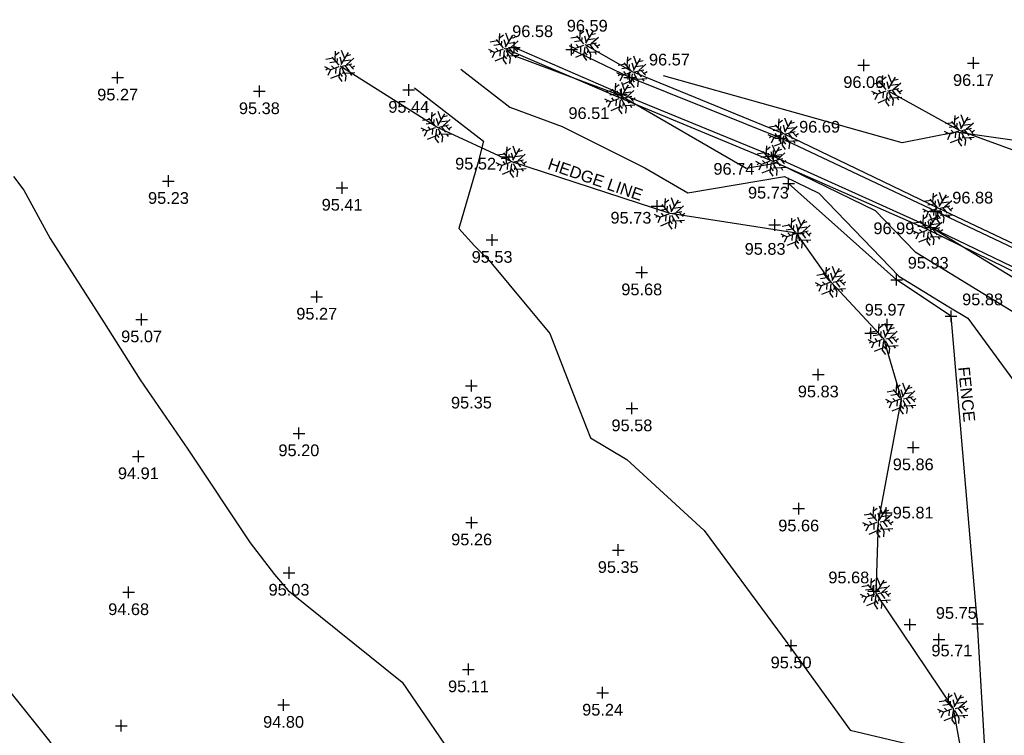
# Model space of a CAD drawing. Header units: metres. Extents: x 610185 to 614128, y 655663 to 660921.
# Tile 87 of 94: x 613470 to 613533, y 658176 to 658222. Entities that reach past the tile are written whole.
import ezdxf
from ezdxf.enums import TextEntityAlignment as Align

# ---------------------------------------------------------------- set-up
doc = ezdxf.new("R2010")
doc.units = ezdxf.units.M
doc.header["$MEASUREMENT"] = 0
for name, color, linetype in [('3D_FENCE_ELEVATION', 7, 'Continuous'), ('3D_FENCE_LINE', 7, 'FENCELINE1'), ('3D_FENCE_SYMBOL', 7, 'Continuous'), ('CONTOUR_ELEVATION', 56, 'Continuous'), ('CONTOUR_MJR', 34, 'Continuous'), ('CONTOUR_MNR', 53, 'Continuous'), ('CONTOUR_SYMBOL', 56, 'Continuous'), ('FOOTPATH_ELEVATION', 15, 'Continuous'), ('FOOTPATH_LINE', 15, 'Continuous'), ('FOOTPATH_SYMBOL', 15, 'Continuous'), ('HEDGE_LINE', 93, 'Continuous'), ('HEDGE_SYMBOL', 93, 'Continuous'), ('HELP_POINT', 250, 'Continuous'), ('TEXTS', 7, 'Continuous')]:
    doc.layers.add(name, color=color, linetype=linetype)
doc.styles.add('REGULAR', font='swissl.ttf')
doc.linetypes.add('FENCELINE1', pattern='A,6.35,-2.54,[133,ltypeshp.shx,S=2.54,R=0,X=-2.54,Y=0],-2.54,25.4', length=36.83)

# ---------------------------------------------------------------- blocks, each defined once
blk = doc.blocks.new('S061')
at = {"color": 0, "linetype": 'Continuous'}
for p, q in [((-0.5, 0), (0.5, 0)), ((0, -0.5), (0, 0.5))]:
    blk.add_line(p, q, dxfattribs=at)
blk = doc.blocks.new('092')
at = {"color": 0, "linetype": 'Continuous'}
for p, q in [((-0.17, 0.18), (-0.15, 0.48)), ((-0.16, 0.35), (-0.04, 0.44)), ((0.03, 0.05), (0.26, 0.43)), ((0.14, 0.24), (0.04, 0.5)), ((0.2, 0.33), (0.34, 0.37)), ((-0.23, 0.25), (-0.46, 0.21)), ((-0.13, 0.13), (-0.34, 0.1)), ((-0.2, -0.08), (-0.28, 0.01)), ((-0.04, 0.03), (-0.26, 0.29)), ((-0.1, 0.1), (-0.09, 0.24)), ((0.05, 0.08), (-0.01, 0.28)), ((0.06, 0), (0.37, 0.07)), ((0.1, 0.17), (0.33, 0.2)), ((0.14, 0.02), (0.28, -0.16)), ((0.2, 0.04), (0.43, 0.25)), ((0.28, 0.05), (0.42, -0.1)), ((0.37, -0.05), (0.47, 0.01)), ((-0.32, -0.12), (-0.5, -0.03)), ((-0.4, -0.08), (-0.46, -0.13)), ((-0.32, -0.12), (-0.4, -0.3)), ((-0.05, -0.02), (-0.32, -0.12)), ((-0.04, -0.29), (-0.31, -0.4)), ((-0.14, -0.06), (-0.15, -0.24)), ((-0.01, -0.06), (-0.05, -0.36)), ((-0.03, -0.21), (0.06, -0.33)), ((0.04, -0.05), (0.18, -0.3)), ((0.09, -0.14), (0.08, -0.25)), ((0.14, -0.23), (0.46, -0.21)), ((0.18, -0.3), (0.16, -0.48)), ((0.31, -0.22), (0.36, -0.3)), ((-0.05, -0.36), (0.05, -0.5))]:
    blk.add_line(p, q, dxfattribs=at)

msp = doc.modelspace()

# ---------------------------------------------------------------- linework, layer by layer
at = {"layer": '3D_FENCE_LINE'}
msp.add_polyline3d([(613532.521, 658163.002, 95.206), (613531.365, 658182.94, 95.75), (613529.661, 658202.645, 95.879), (613526.172, 658204.991, 95.928), (613519.243, 658211.15, 95.732)], dxfattribs=at)
at = {"layer": 'CONTOUR_MJR'}
msp.add_polyline3d([(613469.545, 658211.615, 95), (613470.203, 658210.738, 95), (613471.897, 658207.632, 95), (613475.365, 658202.231, 95), (613477.665, 658198.566, 95), (613480.715, 658194.121, 95), (613484.709, 658188.133, 95), (613486.285, 658186.088, 95), (613487.163, 658185.063, 95), (613494.457, 658179.189, 95), (613498.373, 658173.458, 95)], dxfattribs=at)
at = {"layer": 'CONTOUR_MNR'}
for points in [[(613541.692, 658220.998, 96.5), (613541.912, 658220.556, 96.5), (613542.015, 658220.401, 96.5), (613542.595, 658219.192, 96.5), (613544.997, 658213.728, 96.5), (613543.586, 658213.221, 96.5), (613540.205, 658213.036, 96.5), (613536.279, 658213.547, 96.5), (613529.984, 658214.461, 96.5), (613526.53, 658213.758, 96.5), (613520.362, 658215.49, 96.5), (613511.211, 658218.061, 96.5)], [(613501.196, 658219.689, 96.5), (613501.615, 658219.364, 96.5), (613508.426, 658216.825, 96.5), (613508.556, 658216.76, 96.5), (613516.513, 658212.138, 96.5), (613518.508, 658212.48, 96.5), (613524.803, 658209.429, 96.5), (613527.348, 658206.787, 96.5), (613528.933, 658205.819, 96.5), (613535.121, 658202.037, 96.5), (613544.053, 658189.882, 96.5), (613545.519, 658189.508, 96.5), (613549.381, 658191.573, 96.5), (613555.244, 658183.38, 96.5), (613555.914, 658182.236, 96.5), (613560.419, 658174.016, 96.5)], [(613498.222, 658218.495, 96), (613501.375, 658216.053, 96), (613504.717, 658214.807, 96), (613510.025, 658212.158, 96), (613512.791, 658210.552, 96), (613518.986, 658211.614, 96), (613521.184, 658210.549, 96), (613526.319, 658205.217, 96), (613529.519, 658203.263, 96), (613530.726, 658202.526, 96), (613534.538, 658197.337, 96), (613537.924, 658184.884, 96), (613541.829, 658178.966, 96), (613544.563, 658175.7, 96)], [(613495.249, 658217.3, 95.5), (613499.683, 658213.867, 95.5), (613499.344, 658212.525, 95.5), (613498.103, 658208.278, 95.5), (613499.103, 658207.173, 95.5), (613500.043, 658206.215, 95.5), (613503.941, 658201.544, 95.5), (613505.608, 658197.248, 95.5), (613506.533, 658194.845, 95.5), (613508.879, 658193.459, 95.5), (613513.829, 658188.923, 95.5), (613519.188, 658181.659, 95.5), (613519.272, 658181.507, 95.5), (613519.403, 658181.351, 95.5), (613523.19, 658176.119, 95.5), (613529.858, 658174.535, 95.5)], [(613528.664, 658208.182, 97), (613528.663, 658208.182, 97), (613539.517, 658201.548, 97), (613543.657, 658195.914, 97), (613547.958, 658194.816, 97), (613550.647, 658196.255, 97), (613552.698, 658196.377, 97), (613556.401, 658194.587, 97), (613558.308, 658193.592, 97), (613555.886, 658192.997, 97), (613564.956, 658186.382, 97), (613571.128, 658175.589, 97)], [(613465.847, 658182.891, 94.5), (613471.847, 658175.411, 94.5), (613476.007, 658169.001, 94.5), (613476.992, 658167.64, 94.5), (613485.955, 658160.824, 94.5), (613486.752, 658160.449, 94.5), (613496.162, 658157.449, 94.5), (613499.023, 658155.832, 94.5), (613505.97, 658151.471, 94.5), (613507.166, 658150.579, 94.5), (613507.959, 658149.362, 94.5), (613514.557, 658143.251, 94.5), (613517.926, 658143.086, 94.5), (613522.608, 658140.127, 94.5), (613525.706, 658138.569, 94.5), (613525.98, 658137.951, 94.5), (613525.698, 658137.466, 94.5), (613524.174, 658134.159, 94.5), (613523.522, 658133.803, 94.5), (613522.15, 658132.851, 94.5), (613522.105, 658127.739, 94.5), (613522.457, 658124.632, 94.5)]]:
    msp.add_polyline3d(points, dxfattribs=at)
at = {"layer": 'FOOTPATH_LINE'}
for points in [[(613573.51, 658187.327, 98.126), (613566.922, 658190.376, 98.033), (613557.98, 658194.644, 97.71), (613549.547, 658198.277, 97.326), (613543.316, 658201.127, 97.432), (613528.358, 658208.329, 96.991), (613518.282, 658212.892, 96.737), (613508.519, 658216.876, 96.513), (613501.652, 658219.873, 96.577)], [(613585.307, 658184.836, 98.73), (613580.479, 658185.547, 98.352), (613573.905, 658188.53, 98.134), (613567.697, 658191.696, 97.965), (613558.673, 658195.432, 97.636), (613549.987, 658199.392, 97.388), (613543.717, 658202.243, 97.268), (613528.702, 658209.373, 96.883), (613518.743, 658214.068, 96.691), (613509.06, 658217.947, 96.573), (613505.332, 658219.74, 96.59)]]:
    msp.add_polyline3d(points, dxfattribs=at)
at = {"layer": 'HEDGE_LINE'}
for points in [[(613585.474, 658183.34, 98.596), (613580.3, 658184.459, 98.29), (613573.292, 658187.096, 98.139), (613566.9, 658190.089, 97.951), (613557.893, 658194.328, 97.68), (613549.423, 658198.08, 97.264), (613543.185, 658200.86, 97.42), (613528.202, 658208.191, 97.107), (613518.138, 658212.622, 96.727), (613508.46, 658216.626, 96.409), (613501.032, 658219.807, 96.553)], [(613585.112, 658185.121, 98.68), (613580.666, 658186.018, 98.402), (613574.045, 658188.938, 98.06), (613567.917, 658191.88, 97.907), (613558.911, 658195.829, 97.46), (613550.104, 658199.568, 97.329), (613543.865, 658202.452, 97.204), (613528.841, 658209.579, 96.936), (613518.932, 658214.343, 96.598), (613509.23, 658218.314, 96.539), (613506.19, 658220.046, 97.769)], [(613522.804, 658143.598, 94.611), (613525.822, 658143.889, 94.846), (613525.611, 658149.208, 94.869), (613526.003, 658156.614, 95.088), (613525.4, 658160.846, 95.16), (613531.527, 658162.1, 95.187), (613532.252, 658162.202, 95.065), (613531.358, 658169.039, 95.212), (613529.808, 658177.504, 95.379), (613524.852, 658184.88, 95.712), (613524.998, 658189.468, 95.713), (613526.487, 658197.365, 95.87), (613525.351, 658201.193, 95.919), (613521.977, 658204.844, 95.929), (613519.759, 658207.978, 95.832), (613511.653, 658209.234, 95.719), (613501.5, 658212.546, 95.552), (613496.686, 658214.772, 95.574), (613490.499, 658218.689, 95.448)], [(613525.579, 658217.118, 96.09), (613530.229, 658214.557, 96.24), (613539.423, 658211.204, 96.33), (613547.239, 658206.14, 96.638), (613556.544, 658200.798, 96.797), (613566.377, 658197.772, 97.258), (613574.182, 658193.716, 97.605), (613584.487, 658187.305, 98.356)]]:
    msp.add_polyline3d(points, dxfattribs=at)

# ---------------------------------------------------------------- block references
at = {"layer": '3D_FENCE_SYMBOL', "xscale": 0.75, "yscale": 0.75, "zscale": 0.75}
for p in [(613519.243, 658211.15, 95.732), (613526.172, 658204.991, 95.928), (613529.661, 658202.645, 95.879), (613531.365, 658182.94, 95.75)]:
    msp.add_blockref('S061', p, dxfattribs=at)
at = {"layer": 'CONTOUR_SYMBOL', "xscale": 0.75, "yscale": 0.75, "zscale": 0.75}
for p in [(613524.063, 658218.743, 96.065), (613531.096, 658218.875, 96.168), (613476.222, 658217.945, 95.265), (613485.309, 658217.069, 95.383), (613494.889, 658217.156, 95.439), (613501.145, 658212.865, 95.519), (613479.48, 658211.314, 95.225), (613490.615, 658210.881, 95.41), (613510.808, 658209.707, 95.734), (613519.863, 658207.963, 95.832), (613500.232, 658207.539, 95.525), (613509.828, 658205.456, 95.681), (613488.987, 658203.897, 95.271), (613477.757, 658202.441, 95.071), (613525.564, 658202.115, 95.974), (613521.146, 658198.911, 95.835), (613498.906, 658198.198, 95.346), (613509.196, 658196.74, 95.583), (613487.842, 658195.141, 95.202), (613527.234, 658194.238, 95.861), (613477.549, 658193.668, 94.91), (613519.89, 658190.318, 95.661), (613525.505, 658190.044, 95.811), (613498.919, 658189.425, 95.263), (613508.319, 658187.656, 95.354), (613487.21, 658186.2, 95.031), (613524.708, 658185.035, 95.677), (613476.927, 658184.953, 94.682), (613528.882, 658181.937, 95.709), (613519.404, 658181.54, 95.503), (613498.717, 658180.008, 95.114), (613507.318, 658178.511, 95.237), (613486.86, 658177.729, 94.797), (613476.453, 658176.402, 94.585)]:
    msp.add_blockref('S061', p, dxfattribs=at)
at = {"layer": 'FOOTPATH_SYMBOL', "xscale": 0.75, "yscale": 0.75, "zscale": 0.75}
for p in [(613501.652, 658219.873, 96.577), (613505.332, 658219.74, 96.59), (613509.06, 658217.947, 96.573), (613508.519, 658216.876, 96.513), (613518.743, 658214.068, 96.691), (613518.282, 658212.892, 96.737), (613528.702, 658209.373, 96.883), (613528.358, 658208.329, 96.991)]:
    msp.add_blockref('S061', p, dxfattribs=at)
at = {"layer": 'HEDGE_SYMBOL', "xscale": 2, "yscale": 2, "zscale": 2}
for p in [(613501.032, 658219.807, 96.553), (613506.19, 658220.046, 97.769), (613490.499, 658218.689, 95.448), (613509.23, 658218.314, 96.539), (613508.46, 658216.626, 96.409), (613525.579, 658217.118, 96.09), (613496.686, 658214.772, 95.574), (613518.932, 658214.343, 96.598), (613530.229, 658214.557, 96.24), (613501.5, 658212.546, 95.552), (613518.138, 658212.622, 96.727), (613511.653, 658209.234, 95.719), (613528.841, 658209.579, 96.936), (613519.759, 658207.978, 95.832), (613528.202, 658208.191, 97.107), (613521.977, 658204.844, 95.929), (613525.351, 658201.193, 95.919), (613526.487, 658197.365, 95.87), (613524.998, 658189.468, 95.713), (613524.852, 658184.88, 95.712), (613529.808, 658177.504, 95.379)]:
    msp.add_blockref('092', p, dxfattribs=at)
at = {"layer": 'HELP_POINT', "xscale": 0.75, "yscale": 0.75, "zscale": 0.75}
for p in [(613518.352, 658208.507, 95.79), (613524.515, 658201.558, 95.93), (613527.024, 658182.879, 95.702)]:
    msp.add_blockref('S061', p, dxfattribs=at)

# ---------------------------------------------------------------- texts
at = {"layer": '3D_FENCE_ELEVATION', "style": 'REGULAR'}
for s, p in [('95.73', (613516.639, 658210.196, 95.732)), ('95.93', (613526.882, 658205.701, 95.928)), ('95.88', (613530.371, 658203.355, 95.879)), ('95.75', (613528.686, 658183.254, 95.75))]:
    msp.add_text(s, height=0.75, dxfattribs=at).set_placement(p)
at = {"layer": 'CONTOUR_ELEVATION', "style": 'REGULAR'}
for s, p in [('96.06', (613524.063, 658218.033, 96.065)), ('96.17', (613531.096, 658218.165, 96.168)), ('95.27', (613476.222, 658217.235, 95.265)), ('95.38', (613485.309, 658216.359, 95.383)), ('95.44', (613494.889, 658216.446, 95.439)), ('95.52', (613499.173, 658212.806, 95.519)), ('95.23', (613479.48, 658210.604, 95.225)), ('95.41', (613490.615, 658210.171, 95.41)), ('95.73', (613509.133, 658209.339, 95.734)), ('95.83', (613517.738, 658207.342, 95.832)), ('95.53', (613500.232, 658206.829, 95.525)), ('95.68', (613509.828, 658204.746, 95.681)), ('95.27', (613488.987, 658203.188, 95.271)), ('95.97', (613525.437, 658203.44, 95.974)), ('95.07', (613477.757, 658201.731, 95.071)), ('95.83', (613521.146, 658198.201, 95.835)), ('95.35', (613498.906, 658197.488, 95.346)), ('95.58', (613509.196, 658196.03, 95.583)), ('95.20', (613487.842, 658194.431, 95.202)), ('94.91', (613477.549, 658192.958, 94.91)), ('95.86', (613527.234, 658193.528, 95.861)), ('95.81', (613527.231, 658190.434, 95.811)), ('95.66', (613519.89, 658189.608, 95.661)), ('95.26', (613498.919, 658188.715, 95.263)), ('95.35', (613508.319, 658186.946, 95.354)), ('95.68', (613523.103, 658186.279, 95.677)), ('95.03', (613487.21, 658185.49, 95.031)), ('94.68', (613476.927, 658184.243, 94.682)), ('95.71', (613529.712, 658181.596, 95.709)), ('95.50', (613519.404, 658180.83, 95.503)), ('95.11', (613498.717, 658179.298, 95.114)), ('95.24', (613507.318, 658177.801, 95.237)), ('94.80', (613486.86, 658177.019, 94.797))]:
    msp.add_text(s, height=0.75, dxfattribs=at).set_placement(p, align=Align.TOP_CENTER)
at = {"layer": 'FOOTPATH_ELEVATION', "style": 'REGULAR'}
for s, p in [('96.59', (613505.021, 658220.897, 96.59)), ('96.58', (613501.52, 658220.547, 96.577)), ('96.57', (613510.29, 658218.728, 96.573)), ('96.51', (613505.127, 658215.295, 96.513)), ('96.69', (613519.919, 658214.42, 96.691)), ('96.74', (613514.423, 658211.723, 96.737)), ('96.88', (613529.738, 658209.878, 96.883)), ('96.99', (613524.682, 658207.913, 96.991))]:
    msp.add_text(s, height=0.75, dxfattribs=at).set_placement(p)
at = {"layer": 'TEXTS', "style": 'REGULAR'}
for s, rotation, p in [('HEDGE LINE', 340.97186, (613503.737, 658212.105)), ('FENCE', 275.95966, (613530.104, 658199.374, 95.305))]:
    msp.add_text(s, height=0.75, rotation=rotation, dxfattribs=at).set_placement(p)

doc.saveas('drawing.dxf')
